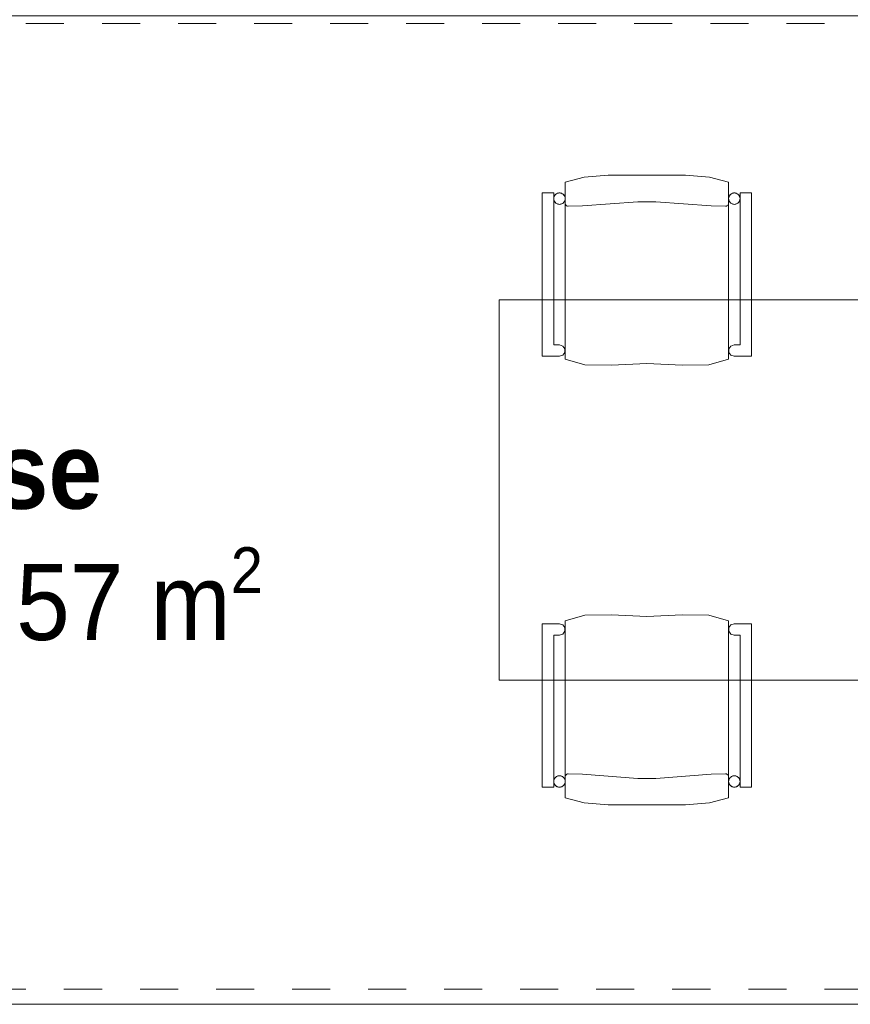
# Model space of a CAD drawing. Header units: centimetres. Extents: x -7.1 to 26.5, y -14.7 to 18.1.
# Tile 111 of 186: x 18.3 to 20.5, y -6.7 to -4.1. Entities that reach past the tile are written whole.
import ezdxf

# ---------------------------------------------------------------- set-up
doc = ezdxf.new("R2010")
doc.units = ezdxf.units.CM
doc.header["$LTSCALE"] = 10
doc.linetypes.add('AUSGEZOGEN', pattern=[0])
doc.linetypes.add('STRICHLINIE_S4', pattern=[0.0055, 0.0035, -0.001, 0, -0.001])
for name, color, linetype in [('XR$1$030 Chapes', 7, 'Continuous'), ('XR$1$065 Mobilier installé', 7, 'Continuous'), ('XR$1$080 Définition des locaux – Contour', 7, 'Continuous'), ('XR$2$080 Définition des locaux – Texte', 7, 'Continuous'), ('XR$3$035 Dalles', 7, 'Continuous')]:
    doc.layers.add(name, color=color, linetype=linetype)
doc.styles.add('ARIAL', font='arial.ttf')

msp = doc.modelspace()

# ---------------------------------------------------------------- linework, layer by layer
at = {"layer": 'XR$1$030 Chapes', "color": 7, "linetype": 'AUSGEZOGEN', "lineweight": 18, "transparency": 33554687}
msp.add_lwpolyline([(1.9518, -6.6565), (22.9518, -6.6565), (22.9518, -3.8565), (1.9518, -3.8565), (1.9518, -6.6565)], close=True, dxfattribs=at)
at = {"layer": 'XR$1$065 Mobilier installé', "color": 8, "linetype": 'AUSGEZOGEN', "lineweight": 13, "transparency": 33554687}
for p, q in [((19.8829, -4.4759), (19.8202, -4.481)), ((19.9849, -4.4759), (19.8829, -4.4759)), ((20.0869, -4.4759), (19.9849, -4.4759)), ((20.1496, -4.481), (20.0869, -4.4759)), ((19.8202, -4.481), (19.7699, -4.4936)), ((19.7699, -4.4936), (19.7699, -4.9594)), ((20.1999, -4.4936), (20.1496, -4.481)), ((20.1999, -4.9594), (20.1999, -4.4936)), ((19.7399, -4.5222), (19.7099, -4.5222)), ((19.7099, -4.5222), (19.7099, -4.9515)), ((19.7399, -4.922), (19.7399, -4.5222)), ((20.2599, -4.5222), (20.2299, -4.5222)), ((20.2299, -4.5222), (20.2299, -4.922)), ((20.2599, -4.9515), (20.2599, -4.5222)), ((19.7701, -4.5513), (19.7699, -4.5499)), ((19.7706, -4.5526), (19.7701, -4.5513)), ((19.7713, -4.5538), (19.7706, -4.5526)), ((19.7722, -4.5549), (19.7713, -4.5538)), ((19.7733, -4.5558), (19.7722, -4.5549)), ((19.7745, -4.5565), (19.7733, -4.5558)), ((19.7758, -4.5569), (19.7745, -4.5565)), ((19.7772, -4.5572), (19.7758, -4.5569)), ((19.7779, -4.5572), (19.7772, -4.5572)), ((19.8159, -4.5562), (19.7779, -4.5572)), ((19.9614, -4.5452), (19.8159, -4.5562)), ((20.0084, -4.5452), (19.9614, -4.5452)), ((20.1539, -4.5562), (20.0084, -4.5452)), ((20.1919, -4.5572), (20.1539, -4.5562)), ((20.1926, -4.5572), (20.1919, -4.5572)), ((20.194, -4.5569), (20.1926, -4.5572)), ((20.1953, -4.5565), (20.194, -4.5569)), ((20.1965, -4.5558), (20.1953, -4.5565)), ((20.1976, -4.5549), (20.1965, -4.5558)), ((20.1985, -4.5538), (20.1976, -4.5549)), ((20.1992, -4.5526), (20.1985, -4.5538)), ((19.5961, -5.8037), (19.5961, -4.8037)), ((19.5961, -4.8037), (22.0961, -4.8037)), ((19.7549, -4.922), (19.7399, -4.922)), ((19.7637, -4.9249), (19.7549, -4.922)), ((19.7692, -4.9324), (19.7637, -4.9249)), ((19.7637, -4.9492), (19.7692, -4.9417)), ((19.7692, -4.9417), (19.7692, -4.9324)), ((20.2061, -4.9249), (20.2006, -4.9324)), ((20.2006, -4.9324), (20.2006, -4.9417)), ((20.2006, -4.9417), (20.2061, -4.9492)), ((20.2149, -4.922), (20.2061, -4.9249)), ((20.2299, -4.922), (20.2149, -4.922)), ((19.7099, -4.9515), (19.7549, -4.9515)), ((19.7549, -4.9515), (19.7637, -4.9492)), ((19.7699, -4.9594), (19.8218, -4.9747)), ((19.8919, -4.975), (19.9849, -4.9708)), ((19.9849, -4.9708), (20.0779, -4.975)), ((20.148, -4.9747), (20.1999, -4.9594)), ((20.2061, -4.9492), (20.2149, -4.9515)), ((20.2149, -4.9515), (20.2599, -4.9515)), ((19.8218, -4.9747), (19.8919, -4.975)), ((20.0779, -4.975), (20.148, -4.9747)), ((19.7699, -5.648), (19.8218, -5.6327)), ((19.8218, -5.6327), (19.8919, -5.6324)), ((19.8919, -5.6324), (19.9849, -5.6366)), ((19.9849, -5.6366), (20.0779, -5.6324)), ((20.0779, -5.6324), (20.148, -5.6327)), ((20.148, -5.6327), (20.1999, -5.648)), ((19.7099, -5.6559), (19.7549, -5.6559)), ((19.7099, -6.0852), (19.7099, -5.6559)), ((19.7549, -5.6559), (19.7637, -5.6582)), ((19.7637, -5.6582), (19.7692, -5.6657)), ((19.7692, -5.6657), (19.7692, -5.675)), ((19.7699, -6.1138), (19.7699, -5.648)), ((20.1999, -5.648), (20.1999, -6.1138)), ((20.2006, -5.6657), (20.2061, -5.6582)), ((20.2006, -5.675), (20.2006, -5.6657)), ((20.2061, -5.6582), (20.2149, -5.6559)), ((20.2149, -5.6559), (20.2599, -5.6559)), ((20.2599, -5.6559), (20.2599, -6.0852)), ((19.7549, -5.6854), (19.7399, -5.6854)), ((19.7399, -5.6854), (19.7399, -6.0852)), ((19.7637, -5.6825), (19.7549, -5.6854)), ((19.7692, -5.675), (19.7637, -5.6825)), ((20.2061, -5.6825), (20.2006, -5.675)), ((20.2149, -5.6854), (20.2061, -5.6825)), ((20.2299, -5.6854), (20.2149, -5.6854)), ((20.2299, -6.0852), (20.2299, -5.6854)), ((22.0961, -5.8037), (19.5961, -5.8037)), ((19.7701, -6.0561), (19.7699, -6.0575)), ((19.7706, -6.0548), (19.7701, -6.0561)), ((19.7713, -6.0536), (19.7706, -6.0548)), ((19.7722, -6.0525), (19.7713, -6.0536)), ((19.7733, -6.0516), (19.7722, -6.0525)), ((19.7745, -6.0509), (19.7733, -6.0516)), ((19.7758, -6.0505), (19.7745, -6.0509)), ((19.7772, -6.0502), (19.7758, -6.0505)), ((19.7779, -6.0502), (19.7772, -6.0502)), ((19.8159, -6.0512), (19.7779, -6.0502)), ((19.9614, -6.0622), (19.8159, -6.0512)), ((20.1539, -6.0512), (20.0084, -6.0622)), ((20.1919, -6.0502), (20.1539, -6.0512)), ((20.1926, -6.0502), (20.1919, -6.0502)), ((20.194, -6.0505), (20.1926, -6.0502)), ((20.1953, -6.0509), (20.194, -6.0505)), ((20.1965, -6.0516), (20.1953, -6.0509)), ((20.1976, -6.0525), (20.1965, -6.0516)), ((20.1985, -6.0536), (20.1976, -6.0525)), ((20.1992, -6.0548), (20.1985, -6.0536)), ((19.7399, -6.0852), (19.7099, -6.0852)), ((20.0084, -6.0622), (19.9614, -6.0622)), ((20.2599, -6.0852), (20.2299, -6.0852)), ((19.8202, -6.1264), (19.7699, -6.1138)), ((19.8829, -6.1315), (19.8202, -6.1264)), ((19.9849, -6.1315), (19.8829, -6.1315)), ((20.0869, -6.1315), (19.9849, -6.1315)), ((20.1496, -6.1264), (20.0869, -6.1315)), ((20.1999, -6.1138), (20.1496, -6.1264))]:
    msp.add_line(p, q, dxfattribs=at)
for points in [[(19.7699, -4.9594), (19.8218, -4.9747), (19.8919, -4.975), (19.9849, -4.9708), (20.0779, -4.975), (20.148, -4.9747), (20.1999, -4.9594), (20.1999, -4.4936), (20.1496, -4.481), (20.0869, -4.4759), (19.9849, -4.4759), (19.8829, -4.4759), (19.8202, -4.481), (19.7699, -4.4936), (19.7699, -4.9594)], [(19.7099, -4.9515), (19.7549, -4.9515), (19.7637, -4.9492), (19.7692, -4.9417), (19.7692, -4.9324), (19.7637, -4.9249), (19.7549, -4.922), (19.7399, -4.922), (19.7399, -4.5222), (19.7099, -4.5222), (19.7099, -4.9515)], [(19.7549, -4.5222), (19.7523, -4.5224), (19.7498, -4.5231), (19.7474, -4.5242), (19.7453, -4.5257), (19.7434, -4.5276), (19.7419, -4.5297), (19.7408, -4.5321), (19.7401, -4.5346), (19.7399, -4.5372), (19.7401, -4.5398), (19.7408, -4.5423), (19.7419, -4.5447), (19.7434, -4.5468), (19.7453, -4.5487), (19.7474, -4.5502), (19.7498, -4.5513), (19.7523, -4.552), (19.7549, -4.5522), (19.7575, -4.552), (19.76, -4.5513), (19.7624, -4.5502), (19.7645, -4.5487), (19.7664, -4.5468), (19.7679, -4.5447), (19.769, -4.5423), (19.7697, -4.5398), (19.7699, -4.5372), (19.7697, -4.5346), (19.769, -4.5321), (19.7679, -4.5297), (19.7664, -4.5276), (19.7645, -4.5257), (19.7624, -4.5242), (19.76, -4.5231), (19.7575, -4.5224), (19.7549, -4.5222)], [(20.2149, -4.5222), (20.2123, -4.5224), (20.2098, -4.5231), (20.2074, -4.5242), (20.2053, -4.5257), (20.2034, -4.5276), (20.2019, -4.5297), (20.2008, -4.5321), (20.2001, -4.5346), (20.1999, -4.5372), (20.2001, -4.5398), (20.2008, -4.5423), (20.2019, -4.5447), (20.2034, -4.5468), (20.2053, -4.5487), (20.2074, -4.5502), (20.2098, -4.5513), (20.2123, -4.552), (20.2149, -4.5522), (20.2175, -4.552), (20.22, -4.5513), (20.2224, -4.5502), (20.2245, -4.5487), (20.2264, -4.5468), (20.2279, -4.5447), (20.229, -4.5423), (20.2297, -4.5398), (20.2299, -4.5372), (20.2297, -4.5346), (20.229, -4.5321), (20.2279, -4.5297), (20.2264, -4.5276), (20.2245, -4.5257), (20.2224, -4.5242), (20.22, -4.5231), (20.2175, -4.5224), (20.2149, -4.5222)], [(20.2299, -4.922), (20.2149, -4.922), (20.2061, -4.9249), (20.2006, -4.9324), (20.2006, -4.9417), (20.2061, -4.9492), (20.2149, -4.9515), (20.2599, -4.9515), (20.2599, -4.5222), (20.2299, -4.5222), (20.2299, -4.922)], [(19.7699, -5.648), (19.8218, -5.6327), (19.8919, -5.6324), (19.9849, -5.6366), (20.0779, -5.6324), (20.148, -5.6327), (20.1999, -5.648), (20.1999, -6.1138), (20.1496, -6.1264), (20.0869, -6.1315), (19.9849, -6.1315), (19.8829, -6.1315), (19.8202, -6.1264), (19.7699, -6.1138), (19.7699, -5.648)], [(19.7099, -5.6559), (19.7549, -5.6559), (19.7637, -5.6582), (19.7692, -5.6657), (19.7692, -5.675), (19.7637, -5.6825), (19.7549, -5.6854), (19.7399, -5.6854), (19.7399, -6.0852), (19.7099, -6.0852), (19.7099, -5.6559)], [(20.2299, -5.6854), (20.2149, -5.6854), (20.2061, -5.6825), (20.2006, -5.675), (20.2006, -5.6657), (20.2061, -5.6582), (20.2149, -5.6559), (20.2599, -5.6559), (20.2599, -6.0852), (20.2299, -6.0852), (20.2299, -5.6854)], [(19.7549, -6.0852), (19.7523, -6.085), (19.7498, -6.0843), (19.7474, -6.0832), (19.7453, -6.0817), (19.7434, -6.0798), (19.7419, -6.0777), (19.7408, -6.0753), (19.7401, -6.0728), (19.7399, -6.0702), (19.7401, -6.0676), (19.7408, -6.0651), (19.7419, -6.0627), (19.7434, -6.0606), (19.7453, -6.0587), (19.7474, -6.0572), (19.7498, -6.0561), (19.7523, -6.0554), (19.7549, -6.0552), (19.7575, -6.0554), (19.76, -6.0561), (19.7624, -6.0572), (19.7645, -6.0587), (19.7664, -6.0606), (19.7679, -6.0627), (19.769, -6.0651), (19.7697, -6.0676), (19.7699, -6.0702), (19.7697, -6.0728), (19.769, -6.0753), (19.7679, -6.0777), (19.7664, -6.0798), (19.7645, -6.0817), (19.7624, -6.0832), (19.76, -6.0843), (19.7575, -6.085), (19.7549, -6.0852)], [(20.2149, -6.0852), (20.2123, -6.085), (20.2098, -6.0843), (20.2074, -6.0832), (20.2053, -6.0817), (20.2034, -6.0798), (20.2019, -6.0777), (20.2008, -6.0753), (20.2001, -6.0728), (20.1999, -6.0702), (20.2001, -6.0676), (20.2008, -6.0651), (20.2019, -6.0627), (20.2034, -6.0606), (20.2053, -6.0587), (20.2074, -6.0572), (20.2098, -6.0561), (20.2123, -6.0554), (20.2149, -6.0552), (20.2175, -6.0554), (20.22, -6.0561), (20.2224, -6.0572), (20.2245, -6.0587), (20.2264, -6.0606), (20.2279, -6.0627), (20.229, -6.0651), (20.2297, -6.0676), (20.2299, -6.0702), (20.2297, -6.0728), (20.229, -6.0753), (20.2279, -6.0777), (20.2264, -6.0798), (20.2245, -6.0817), (20.2224, -6.0832), (20.22, -6.0843), (20.2175, -6.085), (20.2149, -6.0852)]]:
    msp.add_lwpolyline(points, close=True, dxfattribs=at)
for points in [[(19.7549, -4.5222), (19.7529, -4.5223), (19.7509, -4.5228), (19.7489, -4.5234), (19.7471, -4.5244), (19.7454, -4.5256), (19.7439, -4.527), (19.7427, -4.5286), (19.7416, -4.5303), (19.7408, -4.5322), (19.7402, -4.5342), (19.7399, -4.5362), (19.7399, -4.5382), (19.7402, -4.5403), (19.7408, -4.5422), (19.7416, -4.5441), (19.7427, -4.5458), (19.7439, -4.5474), (19.7454, -4.5488), (19.7471, -4.55), (19.7489, -4.551), (19.7509, -4.5516), (19.7529, -4.5521), (19.7549, -4.5522)], [(19.7549, -4.5522), (19.7569, -4.5521), (19.759, -4.5516), (19.7609, -4.551), (19.7627, -4.55), (19.7644, -4.5488), (19.7659, -4.5474), (19.7672, -4.5458), (19.7682, -4.5441), (19.769, -4.5422), (19.7696, -4.5403), (19.7699, -4.5382), (19.7699, -4.5362), (19.7696, -4.5342), (19.769, -4.5322), (19.7682, -4.5303), (19.7672, -4.5286), (19.7659, -4.527), (19.7644, -4.5256), (19.7627, -4.5244), (19.7609, -4.5234), (19.759, -4.5228), (19.7569, -4.5223), (19.7549, -4.5222)], [(20.2149, -4.5222), (20.2129, -4.5223), (20.2109, -4.5228), (20.2089, -4.5234), (20.2071, -4.5244), (20.2054, -4.5256), (20.2039, -4.527), (20.2027, -4.5286), (20.2016, -4.5303), (20.2008, -4.5322), (20.2002, -4.5342), (20.1999, -4.5362), (20.1999, -4.5382), (20.2002, -4.5403), (20.2008, -4.5422), (20.2016, -4.5441), (20.2027, -4.5458), (20.2039, -4.5474), (20.2054, -4.5488), (20.2071, -4.55), (20.2089, -4.551), (20.2109, -4.5516), (20.2129, -4.5521), (20.2149, -4.5522)], [(20.2149, -4.5522), (20.2169, -4.5521), (20.219, -4.5516), (20.2209, -4.551), (20.2227, -4.55), (20.2244, -4.5488), (20.2259, -4.5474), (20.2272, -4.5458), (20.2282, -4.5441), (20.229, -4.5422), (20.2296, -4.5403), (20.2299, -4.5382), (20.2299, -4.5362), (20.2296, -4.5342), (20.229, -4.5322), (20.2282, -4.5303), (20.2272, -4.5286), (20.2259, -4.527), (20.2244, -4.5256), (20.2227, -4.5244), (20.2209, -4.5234), (20.219, -4.5228), (20.2169, -4.5223), (20.2149, -4.5222)], [(19.7549, -6.0552), (19.7529, -6.0554), (19.7509, -6.0558), (19.7489, -6.0565), (19.7471, -6.0574), (19.7454, -6.0586), (19.7439, -6.06), (19.7427, -6.0616), (19.7416, -6.0633), (19.7408, -6.0652), (19.7402, -6.0672), (19.7399, -6.0692), (19.7399, -6.0712), (19.7402, -6.0733), (19.7408, -6.0752), (19.7416, -6.0771), (19.7427, -6.0789), (19.7439, -6.0804), (19.7454, -6.0818), (19.7471, -6.083), (19.7489, -6.084), (19.7509, -6.0846), (19.7529, -6.0851), (19.7549, -6.0852)], [(19.7549, -6.0852), (19.7569, -6.0851), (19.759, -6.0846), (19.7609, -6.084), (19.7627, -6.083), (19.7644, -6.0818), (19.7659, -6.0804), (19.7672, -6.0789), (19.7682, -6.0771), (19.769, -6.0752), (19.7696, -6.0733), (19.7699, -6.0712), (19.7699, -6.0692), (19.7696, -6.0672), (19.769, -6.0652), (19.7682, -6.0633), (19.7672, -6.0616), (19.7659, -6.06), (19.7644, -6.0586), (19.7627, -6.0574), (19.7609, -6.0565), (19.759, -6.0558), (19.7569, -6.0554), (19.7549, -6.0552)], [(20.2149, -6.0552), (20.2129, -6.0554), (20.2109, -6.0558), (20.2089, -6.0565), (20.2071, -6.0574), (20.2054, -6.0586), (20.2039, -6.06), (20.2027, -6.0616), (20.2016, -6.0633), (20.2008, -6.0652), (20.2002, -6.0672), (20.1999, -6.0692), (20.1999, -6.0712), (20.2002, -6.0733), (20.2008, -6.0752), (20.2016, -6.0771), (20.2027, -6.0789), (20.2039, -6.0804), (20.2054, -6.0818), (20.2071, -6.083), (20.2089, -6.084), (20.2109, -6.0846), (20.2129, -6.0851), (20.2149, -6.0852)], [(20.2149, -6.0852), (20.2169, -6.0851), (20.219, -6.0846), (20.2209, -6.084), (20.2227, -6.083), (20.2244, -6.0818), (20.2259, -6.0804), (20.2272, -6.0789), (20.2282, -6.0771), (20.229, -6.0752), (20.2296, -6.0733), (20.2299, -6.0712), (20.2299, -6.0692), (20.2296, -6.0672), (20.229, -6.0652), (20.2282, -6.0633), (20.2272, -6.0616), (20.2259, -6.06), (20.2244, -6.0586), (20.2227, -6.0574), (20.2209, -6.0565), (20.219, -6.0558), (20.2169, -6.0554), (20.2149, -6.0552)]]:
    msp.add_lwpolyline(points, dxfattribs=at)
at = {"layer": 'XR$1$080 Définition des locaux – Contour', "color": 8, "linetype": 'AUSGEZOGEN', "lineweight": 13, "transparency": 33554687}
msp.add_lwpolyline([(16.9618, -6.6565), (22.9518, -6.6565), (22.9518, -4.0565), (16.9618, -4.0565), (16.9618, -6.6565)], close=True, dxfattribs=at)
at = {"layer": 'XR$3$035 Dalles', "color": 7, "linetype": 'AUSGEZOGEN', "lineweight": 18, "transparency": 33554687}
for points in [[(10.0118, 11.0035), (1.9918, 11.0535), (1.9918, -3.9165), (1.9918, -6.6565), (22.9418, -6.6565), (22.9418, 11.0535), (14.8918, 11.0535), (14.8918, 6.2735), (13.4518, 6.2735), (11.4518, 6.2735), (10.0118, 6.2735), (10.0118, 11.0035)], [(1.9918, -6.6565), (22.9418, -6.6565), (22.9418, -3.7165), (1.9918, -3.7165), (1.9918, -6.6565)]]:
    msp.add_lwpolyline(points, close=True, dxfattribs=at)
at = {"layer": 'XR$3$035 Dalles', "color": 8, "linetype": 'STRICHLINIE_S4', "lineweight": 18, "transparency": 33554687}
msp.add_lwpolyline([(2.0518, -6.6165), (22.8518, -6.6165), (22.8518, -4.0765), (2.0518, -4.0765), (2.0518, -6.6165)], close=True, dxfattribs=at)

# ---------------------------------------------------------------- texts
at = {"layer": 'XR$2$080 Définition des locaux – Texte', "color": 7, "linetype": 'AUSGEZOGEN', "transparency": 33554687, "insert": (17.493, -4.8517), "char_height": 0.2, "width": 1.560522, "attachment_point": 1, "line_spacing_factor": 0.903614, "style": 'ARIAL'}
msp.add_mtext('\\A1;{\\fArial|b1|i0|c162|p34;\\W0.90909;R.20}\\P{\\fArial|b1|i0|c162|p34;\\W0.90909;Terrasse\\P\\fArial|b0|i0|c162|p34;SP: 15.57 m\\H0.6x;\\S2^ ;}', dxfattribs=at)

doc.saveas('drawing.dxf')
